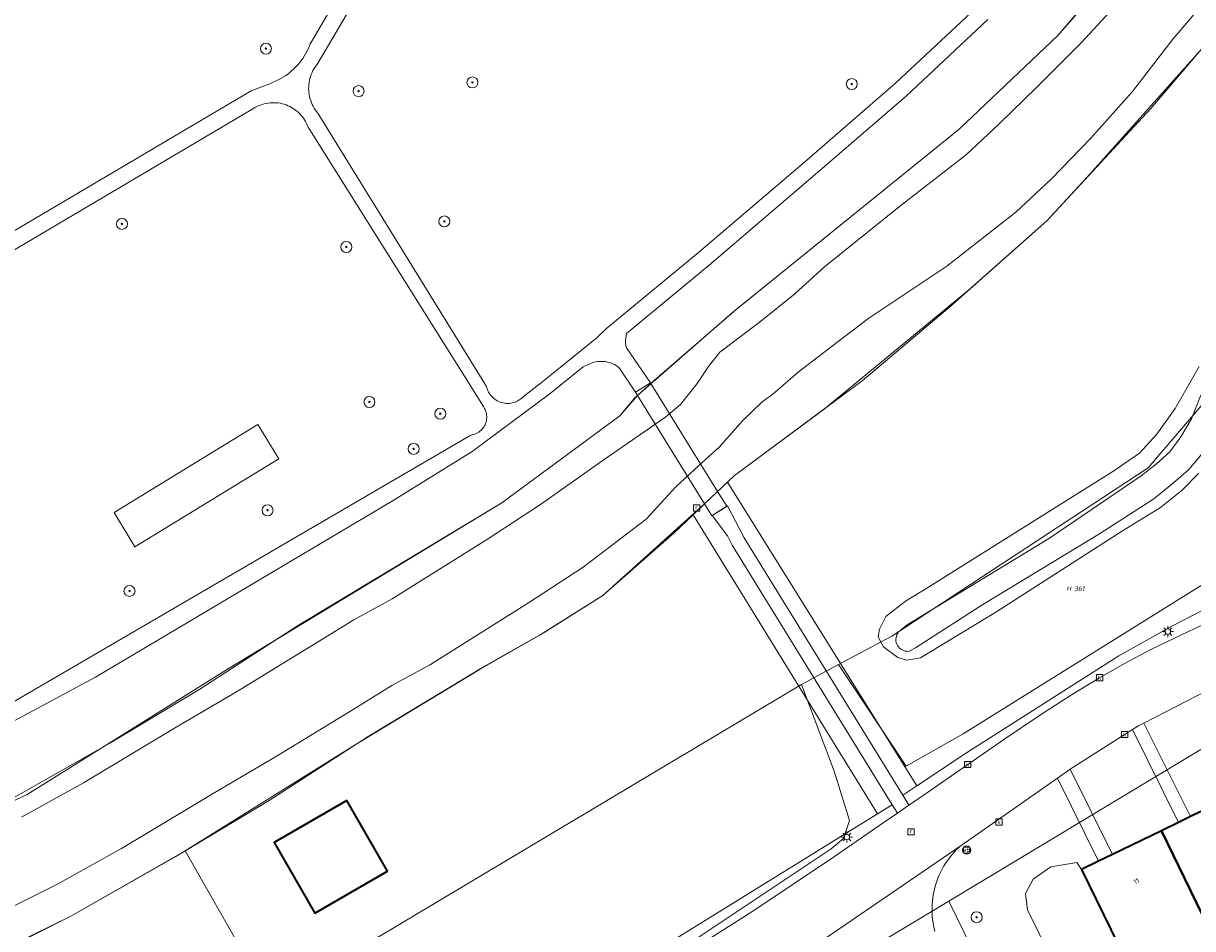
# Model space of a CAD drawing. Header units: metres. Extents: x 250001 to 257773, y 598992 to 609118.
# Tile 68 of 256: x 251333 to 251418, y 601584 to 601649. Entities that reach past the tile are written whole.
import ezdxf
from ezdxf.enums import TextEntityAlignment as Align
from ezdxf.lldxf.tags import DXFTag

# ---------------------------------------------------------------- set-up
doc = ezdxf.new("R2010")
doc.units = ezdxf.units.M
for name, color, linetype, lineweight in [('B-WE-GR-BOOM-S', 252, 'Continuous', 25), ('B-WE-GR-GROENVOORZIENING-GV', 252, 'Continuous', 18), ('B-WE-IE-TERREINAFSCHEIDING_KUNSTMATIG_HEKWERK-G', 252, 'IE-TERREINAFSCHEIDING-KUNSTMATIG', 18), ('B-WE-KG-GRENS_PERCEEL-G', 150, 'KG-PERCEEL', 18), ('B-WE-KG-GRENS_PERCEEL-S', 150, 'Continuous', 25), ('B-WE-KL-ET_LS_OV_LICHTMAST-S', 252, 'Continuous', 25), ('B-WE-KW-KUNSTWERK_DEK-GV', 252, 'Continuous', 18), ('B-WE-OG-BEBOUWING-GV', 1, 'Continuous', 35), ('B-WE-OG-BEBOUWING-T18', 7, 'Continuous', 18), ('B-WE-OG-TERREIN_ERF-GV', 7, 'Continuous', 18), ('B-WE-OG-WATER-GV', 252, 'Continuous', 18), ('B-WE-OG-WATER_SLOOT-GV', 252, 'Continuous', 18), ('B-WE-RI-GWA_KOLK-S', 252, 'Continuous', 25), ('B-WE-RI-GWA_RIOOLPUT-S', 252, 'Continuous', 25), ('B-WE-VH-VERHARDING_GESLOTEN-GV', 252, 'Continuous', 18), ('B-WE-VH-VERHARDING_HALFVERHARDING-GV', 252, 'Continuous', 18), ('B-WE-VH-VERHARDING_OPEN-GV', 252, 'Continuous', 18), ('B-WE-VW-VERKEERSTEKEN_BORD-S', 252, 'Continuous', 25), ('B-WE-VW-VERKEERSTEKEN_DRAAGCONSTRUCTIE-S', 252, 'Continuous', 25), ('X-XX-AL-REFERENTIE-G', 7, 'Continuous', 18)]:
    doc.layers.add(name, color=color, linetype=linetype, lineweight=lineweight)
doc.styles.add('NLCS-ISO', font='NLCS-ISO.ttf')
doc.styles.add('NLCS-ISO-ANNOTATIEF-T18', font='NLCS-ISO.ttf', dxfattribs={"height": 1.8})
doc.styles.get("Standard").update_dxf_attribs({"font": 'NLCS-ISO.ttf'})
doc.linetypes.add('IE-TERREINAFSCHEIDING-KUNSTMATIG', pattern='A,4,[82,NLCS.shx,S=0.75,R=90,X=0,Y=0],4,-2', length=10)
tags = doc.linetypes.add('KG-PERCEEL', pattern='A,5.5,-2,["P",Standard,S=1.8,R=0,X=-0.5,Y=-0.9],-2,5.5,-2,[5,NLCS.SHX,S=0.75,R=0,X=0,Y=0],-2', length=19).pattern_tags.tags
tags[6] = DXFTag(74, 10)

# ---------------------------------------------------------------- blocks, each defined once
blk = doc.blocks.new('SKG-PERCEELNUMMER-SO')
at = {"style": 'NLCS-ISO', "oblique": 10, "flags": 1}
blk.add_attdef('GEMEENTECODE', text='', height=1.8, dxfattribs=at).set_placement((0, 2.55), align=Align.MIDDLE_CENTER)
at = {"style": 'NLCS-ISO', "oblique": 10}
blk.add_attdef('SECTIE', text='', height=1.8, dxfattribs=at).set_placement((-0.5, 0), align=Align.MIDDLE_RIGHT)
blk.add_attdef('PERCEELNUMMER', text='', height=1.8, dxfattribs=at).set_placement((0.5, 0), align=Align.MIDDLE_LEFT)
blk = doc.blocks.new('BS2021-132-Xref-KAD-20210617')
at = {"layer": 'B-WE-KG-GRENS_PERCEEL-G', "flags": 128}
for points in [[(251514.782, 601738.077), (251499.475, 601734.269), (251491.175, 601732.079), (251480.281, 601725.231), (251468.27, 601713.63), (251465.33, 601711.38), (251460.9, 601707.26), (251447.598, 601692.46), (251423.683, 601666.197), (251408.04, 601648.37), (251400.89, 601641.58), (251384.463, 601628.287), (251377.597, 601622.276), (251376.31, 601620.81), (251367.75, 601614.5), (251348.007, 601602.527), (251333.368, 601593.377), (251319.681, 601586.963), (251314.516, 601584.542), (251306.906, 601580.859), (251299.155, 601576.901), (251292.933, 601573.522), (251287.83, 601571.57), (251284.842, 601570.544), (251280.81, 601569.16), (251274.7, 601565.85), (251268.25, 601561.7), (251264.64, 601559.95), (251259.51, 601557.82), (251253.64, 601555.86), (251248.59, 601554.55), (251243.918, 601552.512), (251238.63, 601549.68), (251229.77, 601543.39), (251225.7, 601541.12), (251220.769, 601538.867), (251214.379, 601535.76), (251206.436, 601532.745), (251199.196, 601530.535), (251203.1, 601522.77)], [(251344.831, 601589.294), (251357.328, 601597.088), (251366.185, 601602.462), (251370.544, 601604.948), (251375.07, 601607.79), (251382.444, 601614.423), (251384.61, 601616.49), (251391.1, 601621.284), (251401.57, 601629.921), (251407.24, 601634.94), (251410.139, 601638.066), (251445.995, 601678.233)], [(251392.156, 601602.787), (251396.009, 601604.849), (251414.59, 601617.04), (251418.57, 601621.7), (251420.235, 601623.838), (251422.47, 601625.37), (251428.552, 601627.448)], [(251421.967, 601610.473), (251421.437, 601610.385), (251401.18, 601597.771), (251397.041, 601595.411), (251392.156, 601602.787)], [(251400.131, 601585.641), (251425.001, 601600.606), (251438.597, 601604.769)], [(251389.458, 601601.343), (251392.156, 601602.787)], [(251351.033, 601578.394), (251389.426, 601601.326), (251389.458, 601601.343)], [(251356.44, 601567.435), (251375.378, 601578.617), (251391.625, 601589.433), (251392.503, 601590.18), (251392.946, 601591.491), (251391.832, 601595.058), (251389.458, 601601.343)], [(251328.01, 601580.375), (251336.532, 601584.556), (251344.831, 601589.294)], [(251344.831, 601589.294), (251351.033, 601578.394)], [(251393.245, 601581.495), (251400.131, 601585.641)], [(251400.131, 601585.641), (251410.551, 601564.375)]]:
    blk.add_lwpolyline(points, dxfattribs=at)
at = {"layer": 'B-WE-KG-GRENS_PERCEEL-S', "xscale": 0.2, "yscale": 0.2, "zscale": 0.2}
blk.add_blockref('SKG-PERCEELNUMMER-SO', (251409.107, 601608.28), dxfattribs=at).add_auto_attribs({'PERCEELNUMMER': '361', 'SECTIE': 'H'})
blk = doc.blocks.new('SIE-WEG_VERKEERSBORD-SO')
at = {"color": 0, "linetype": 'ByBlock', "lineweight": 18}
blk.add_lwpolyline([(-1.125, -1.125), (1.125, -1.125), (1.125, 1.125), (-1.125, 1.125)], close=True, dxfattribs=at)
at = {"color": 0, "linetype": 'ByBlock', "lineweight": 18, "style": 'NLCS-ISO'}
blk.add_text('vb', height=1.5, dxfattribs=at).set_placement((0, 0), align=Align.MIDDLE_CENTER)
blk = doc.blocks.new('SIE-WEG_PAAL_VERKEERSBORD-SO')
at = {"color": 0, "linetype": 'ByBlock', "lineweight": 18}
blk.add_circle((0, 0), 1.5, dxfattribs=at)
at = {"color": 0, "linetype": 'ByBlock', "lineweight": 18, "style": 'NLCS-ISO'}
blk.add_text('vb', height=1.5, dxfattribs=at).set_placement((0, 0.13), align=Align.MIDDLE_CENTER)
blk = doc.blocks.new('SKL-ET_OV_LICHTMAST-SO')
at = {"color": 0, "linetype": 'ByBlock', "lineweight": 18}
for points in [[(-1.25, 0), (-2, 0)], [(-1.41, 1.41), (-0.88, 0.88)], [(0, 2), (0, 1.25)], [(0.88, 0.88), (1.41, 1.41)], [(2, 0), (1.25, 0)], [(-1.41, -1.41), (-0.88, -0.88)], [(0, -1.25), (0, -2)], [(0.88, -0.88), (1.41, -1.41)]]:
    blk.add_lwpolyline(points, dxfattribs=at)
blk.add_circle((0, 0), 1, dxfattribs=at)
blk = doc.blocks.new('SRI-KOLK-SO')
at = {"color": 0, "linetype": 'ByBlock', "lineweight": 18}
blk.add_lwpolyline([(-1.125, -1.125), (1.125, -1.125), (1.125, 1.125), (-1.125, 1.125)], close=True, dxfattribs=at)
at = {"color": 0, "linetype": 'ByBlock', "lineweight": 18, "style": 'NLCS-ISO'}
blk.add_text('k', height=1.5, dxfattribs=at).set_placement((0, 0), align=Align.MIDDLE_CENTER)
blk = doc.blocks.new('SRI-PUT_INSPECTIEPUT_RIOOLPUT-SO')
at = {"color": 0, "linetype": 'ByBlock', "lineweight": 18}
blk.add_lwpolyline([(-1.12, -1.12), (1.12, -1.12), (1.12, 1.12), (-1.12, 1.12)], close=True, dxfattribs=at)
at = {"color": 0, "linetype": 'ByBlock', "lineweight": 18, "style": 'NLCS-ISO'}
blk.add_text('r', height=1.5, dxfattribs=at).set_placement((0, 0.28), align=Align.MIDDLE_CENTER)
blk = doc.blocks.new('SGR-BOOM_01-SO')
at = {"linetype": 'ByBlock', "lineweight": 18}
h = blk.add_hatch(color=0, dxfattribs=at)
h.dxf.hatch_style = 1
edge = h.paths.add_edge_path()
edge.add_arc((0, 0), 0.25, 0, 360)
at = {"color": 0, "linetype": 'ByBlock', "lineweight": 18}
for radius in [2, 0.25]:
    blk.add_circle((0, 0), radius, dxfattribs=at)
blk = doc.blocks.new('BS2021-132-Xref-BGT-GRIJS-20210617-aangepast')
at = {"layer": 'B-WE-GR-GROENVOORZIENING-GV', "flags": 128}
for points in [[(251321.372, 601627.684), (251349.599, 601644.353), (251350.959, 601644.869), (251351.756, 601645.237), (251351.925, 601645.339), (251352.09, 601645.448), (251352.25, 601645.563), (251352.405, 601645.685), (251352.555, 601645.813), (251352.7, 601645.946), (251352.84, 601646.086), (251352.973, 601646.231), (251353.101, 601646.382), (251353.222, 601646.537), (251353.337, 601646.698), (251353.446, 601646.862), (251353.547, 601647.032), (251353.642, 601647.205), (251353.73, 601647.381), (251353.81, 601647.562), (251353.883, 601647.745), (251353.917, 601647.838), (251366.806, 601669.738)], [(251402.959, 601649.51), (251397.079, 601644), (251390.459, 601638.28), (251382.779, 601631.709), (251376.797, 601626.771), (251376.757, 601626.604), (251376.73, 601626.428), (251376.72, 601626.251), (251376.725, 601626.073), (251376.747, 601625.897), (251376.784, 601625.723), (251378.529, 601623.202), (251378.563, 601623.146), (251378.799, 601623.359), (251384.73, 601628.52), (251400.89, 601641.579), (251408.04, 601648.369), (251413.51, 601654.78)], [(251420.239, 601649.479), (251414.779, 601643.069), (251407.239, 601634.939), (251400.179, 601628.689), (251393.869, 601623.329), (251384.609, 601616.489), (251384.096, 601616), (251397.83, 601594), (251401.49, 601596.43), (251412.46, 601603.41), (251416.33, 601605.58), (251422.38, 601608.71)], [(251418.223, 601616.623), (251417.041, 601615.424), (251415.482, 601614.152), (251412.651, 601612.423), (251403.534, 601606.573), (251398.095, 601603.27), (251397.088, 601603.095), (251396.456, 601603.286), (251395.414, 601604.063), (251395.031, 601604.775), (251395.125, 601605.35), (251395.58, 601606.263), (251397.001, 601607.38), (251398.549, 601608.316), (251412.018, 601616.76), (251413.955, 601618.091), (251415.205, 601619.486), (251416.536, 601621.344), (251418.265, 601624.382)], [(251367.809, 601669.079), (251354.409, 601646.31), (251354.317, 601646.193), (251354.231, 601646.071), (251354.152, 601645.944), (251354.08, 601645.813), (251354.014, 601645.679), (251353.957, 601645.541), (251353.906, 601645.401), (251353.863, 601645.258), (251353.828, 601645.113), (251353.801, 601644.966), (251353.782, 601644.818), (251353.77, 601644.669), (251353.767, 601644.52), (251353.772, 601644.371), (251353.784, 601644.222), (251353.805, 601644.074), (251353.833, 601643.928), (251353.869, 601643.783), (251353.913, 601643.64), (251353.965, 601643.5), (251354.024, 601643.363), (251354.09, 601643.229), (251354.163, 601643.099), (251354.243, 601642.973), (251354.33, 601642.852), (251354.42, 601642.739), (251366.65, 601622.939), (251366.677, 601622.831), (251366.713, 601622.724), (251366.755, 601622.621), (251366.805, 601622.521), (251366.862, 601622.425), (251366.926, 601622.333), (251366.996, 601622.246), (251367.072, 601622.164), (251367.154, 601622.087), (251367.241, 601622.017), (251367.333, 601621.953), (251367.429, 601621.896), (251367.529, 601621.846), (251367.632, 601621.803), (251367.738, 601621.768), (251367.847, 601621.74), (251367.957, 601621.721), (251368.068, 601621.709), (251368.18, 601621.705), (251368.292, 601621.709), (251368.403, 601621.721), (251368.513, 601621.741), (251368.621, 601621.769), (251368.727, 601621.804), (251368.83, 601621.847), (251368.93, 601621.897), (251369.027, 601621.954), (251369.118, 601622.018), (251369.205, 601622.089), (251369.287, 601622.165), (251369.329, 601622.209), (251370.621, 601623.197), (251374.651, 601626.457), (251375.376, 601627.155), (251382.016, 601632.635), (251389.677, 601639.189), (251396.285, 601644.899), (251402.126, 601650.373)], [(251330.222, 601598.824), (251365.519, 601619.41), (251365.62, 601619.427), (251365.719, 601619.451), (251365.816, 601619.483), (251365.911, 601619.523), (251366.001, 601619.57), (251366.088, 601619.623), (251366.171, 601619.684), (251366.248, 601619.751), (251366.32, 601619.823), (251366.387, 601619.901), (251366.446, 601619.984), (251366.5, 601620.071), (251366.546, 601620.163), (251366.585, 601620.257), (251366.616, 601620.354), (251366.64, 601620.454), (251366.656, 601620.555), (251366.664, 601620.657), (251366.664, 601620.759), (251366.656, 601620.861), (251366.64, 601620.962), (251366.616, 601621.061), (251366.584, 601621.159), (251366.545, 601621.253), (251366.499, 601621.344), (251366.446, 601621.432), (251366.42, 601621.469), (251353.72, 601641.719), (251353.667, 601641.855), (251353.607, 601641.988), (251353.54, 601642.118), (251353.466, 601642.244), (251353.385, 601642.366), (251353.297, 601642.483), (251353.204, 601642.595), (251353.104, 601642.701), (251352.998, 601642.802), (251352.888, 601642.898), (251352.772, 601642.986), (251352.651, 601643.069), (251352.526, 601643.145), (251352.397, 601643.214), (251352.265, 601643.275), (251352.129, 601643.33), (251351.991, 601643.376), (251351.85, 601643.416), (251351.707, 601643.447), (251351.563, 601643.47), (251351.418, 601643.486), (251351.272, 601643.494), (251351.126, 601643.493), (251350.98, 601643.485), (251350.835, 601643.469), (251350.691, 601643.444), (251350.549, 601643.412), (251350.408, 601643.373), (251350.27, 601643.325), (251350.134, 601643.27), (251350.002, 601643.208), (251349.874, 601643.139), (251349.749, 601643.062), (251349.629, 601642.979), (251349.61, 601642.965), (251321.98, 601626.65)], [(251332.04, 601592.93), (251339.359, 601597.089), (251345.89, 601601), (251353.04, 601605.63), (251367.75, 601614.5), (251376.309, 601620.81), (251377.38, 601622.079), (251377.597, 601622.275), (251378.563, 601623.146), (251378.529, 601623.202), (251377.44, 601622.53), (251376.266, 601624.276), (251376.214, 601624.319), (251376.07, 601624.424), (251375.917, 601624.516), (251375.757, 601624.593), (251375.59, 601624.657), (251375.418, 601624.704), (251375.243, 601624.737), (251375.065, 601624.753), (251374.887, 601624.753), (251374.709, 601624.738), (251374.533, 601624.707), (251374.361, 601624.66), (251373.641, 601624.355), (251371.25, 601622.42), (251365.609, 601618.229), (251359.88, 601614.66), (251338.32, 601601.859), (251312.32, 601587.9)], [(251410.734, 601575.052), (251405.849, 601585.01), (251405.69, 601586.192), (251406.26, 601587.239), (251407.529, 601588.14), (251409.42, 601588.439), (251409.739, 601587.939), (251410.992, 601588.546), (251408.007, 601594.561), (251401.839, 601590.239), (251401.029, 601589.68), (251400.865, 601589.532), (251400.705, 601589.378), (251400.552, 601589.218), (251400.405, 601589.052), (251400.263, 601588.882), (251400.128, 601588.707), (251399.999, 601588.527), (251399.877, 601588.342), (251399.762, 601588.153), (251399.653, 601587.96), (251399.552, 601587.763), (251399.458, 601587.562), (251399.371, 601587.359), (251399.291, 601587.152), (251399.219, 601586.943), (251399.155, 601586.731), (251399.098, 601586.517), (251399.049, 601586.301), (251399.008, 601586.083), (251398.975, 601585.864), (251398.95, 601585.644), (251398.932, 601585.423), (251398.923, 601585.202), (251398.922, 601584.981), (251398.928, 601584.759), (251398.943, 601584.538), (251398.965, 601584.318), (251398.996, 601584.099), (251399.034, 601583.881), (251399.081, 601583.664), (251399.135, 601583.449)]]:
    blk.add_lwpolyline(points, dxfattribs=at)
for points in [[(251339.666, 601613.793), (251350.096, 601620.173), (251351.609, 601617.699), (251341.179, 601611.319)], [(251351.609, 601617.699), (251350.096, 601620.173), (251339.666, 601613.793), (251341.179, 601611.319)], [(251384.096, 601616), (251383.39, 601615.326), (251382.443, 601614.422), (251381.627, 601613.643), (251394.98, 601591.979), (251396.032, 601592.63), (251384.455, 601611.427), (251384.1, 601612.099), (251382.996, 601613.585), (251384.053, 601614.251), (251384.1, 601614.28), (251385.32, 601611.959), (251396.801, 601593.317), (251397.83, 601594)], [(251422.387, 601594.062), (251418.96, 601600.965), (251414.275, 601598.549), (251417.642, 601591.765), (251421.197, 601593.486)], [(251416.788, 601591.352), (251413.452, 601598.074), (251408.93, 601595.197), (251411.991, 601589.029), (251415.535, 601590.745)], [(251409.739, 601587.939), (251409.42, 601588.439), (251407.529, 601588.14), (251406.26, 601587.239), (251405.69, 601586.192), (251405.849, 601585.01), (251410.734, 601575.052), (251412.769, 601575.06), (251413.869, 601575.54), (251414.899, 601577.05), (251413.989, 601579.239)]]:
    blk.add_lwpolyline(points, close=True, dxfattribs=at)
at = {"layer": 'B-WE-IE-TERREINAFSCHEIDING_KUNSTMATIG_HEKWERK-G', "flags": 128}
for points in [[(251384.096, 601616), (251397.83, 601594), (251401.49, 601596.43), (251412.46, 601603.41), (251416.33, 601605.58), (251422.38, 601608.71), (251428.46, 601610.84), (251441.24, 601614.1)], [(251359.299, 601569.9), (251394.98, 601591.979), (251381.627, 601613.643)]]:
    blk.add_lwpolyline(points, dxfattribs=at)
at = {"layer": 'B-WE-KW-KUNSTWERK_DEK-GV', "flags": 128}
blk.add_lwpolyline([(251382.996, 601613.585), (251384.059, 601614.242), (251384.053, 601614.251), (251383.39, 601615.326), (251378.563, 601623.146), (251378.529, 601623.202), (251377.44, 601622.53), (251377.597, 601622.275), (251382.443, 601614.422), (251382.97, 601613.569)], close=True, dxfattribs=at)
at = {"layer": 'B-WE-OG-BEBOUWING-GV', "flags": 128}
for points in [[(251425.444, 601584.792), (251421.197, 601593.486), (251417.642, 601591.765), (251416.788, 601591.352), (251415.535, 601590.745), (251419.782, 601582.052), (251420.329, 601582.319), (251424.1, 601584.15), (251425.709, 601580.81), (251427.619, 601581.729), (251426.01, 601585.069)], [(251359.476, 601587.809), (251356.523, 601592.931), (251351.261, 601589.904), (251354.21, 601584.779)], [(251419.782, 601582.052), (251415.535, 601590.745), (251411.991, 601589.029), (251410.992, 601588.546), (251409.739, 601587.939), (251413.989, 601579.239), (251418.41, 601581.39), (251420.029, 601578.06), (251421.94, 601578.979), (251420.329, 601582.319)]]:
    blk.add_lwpolyline(points, close=True, dxfattribs=at)
at = {"layer": 'B-WE-OG-TERREIN_ERF-GV', "flags": 128}
blk.add_lwpolyline([(251332.47, 601553.42), (251338.989, 601557.079), (251342.993, 601559.248), (251347.764, 601561.765), (251358.922, 601568.363), (251359.92, 601568.97), (251359.299, 601569.9), (251394.98, 601591.979), (251381.627, 601613.643), (251380.25, 601612.329), (251375.07, 601607.79), (251370.829, 601605.109), (251366.608, 601602.718), (251358.075, 601597.573), (251350.913, 601592.935), (251344.147, 601588.883), (251336.531, 601584.555), (251331.428, 601581.977)], dxfattribs=at)
blk.add_lwpolyline([(251351.261, 601589.904), (251356.523, 601592.931), (251359.476, 601587.809), (251354.21, 601584.779)], close=True, dxfattribs=at)
at = {"layer": 'B-WE-OG-WATER-GV', "flags": 128}
for points in [[(251413.286, 601651.695), (251409.747, 601647.845), (251406.516, 601644.608), (251403.755, 601641.93), (251401.41, 601639.743), (251396.569, 601635.965), (251391.135, 601631.599), (251388.979, 601629.644), (251386.403, 601627.578), (251383.543, 601625.428), (251382.724, 601624.378), (251381.905, 601623.151), (251380.695, 601621.637), (251379.63, 601620.734), (251378.214, 601619.748), (251375.177, 601617.651), (251370.562, 601614.39), (251366.715, 601611.88), (251359.816, 601607.545), (251357.033, 601606.033), (251354.103, 601604.221), (251348.54, 601600.818), (251344.164, 601598.25), (251337.466, 601594.215), (251332.954, 601591.727)], [(251331.468, 601584.827), (251335.517, 601586.86), (251340.214, 601589.449), (251346.975, 601593.523), (251351.367, 601596.1), (251356.984, 601599.536), (251359.794, 601601.273), (251362.595, 601602.795), (251369.681, 601607.248), (251373.653, 601609.839), (251378.215, 601613.327), (251380.355, 601615.658), (251382.003, 601617.187), (251383.499, 601618.537), (251385.184, 601620.442), (251386.614, 601621.813), (251387.397, 601622.378), (251389.22, 601623.977), (251392.112, 601626.19), (251394.351, 601627.884), (251399.983, 601631.653), (251404.985, 601635.556), (251407.545, 601637.944), (251410.43, 601640.924), (251413.443, 601644.311), (251416.362, 601648.087), (251420.487, 601652.939)], [(251418.405, 601622.298), (251417.717, 601620.598), (251416.942, 601619.29), (251416.152, 601618.192), (251415.191, 601617.317), (251414.063, 601616.454), (251407.429, 601611.953), (251397.11, 601605.674), (251396.72, 601605.335), (251396.678, 601605.308), (251396.586, 601605.235), (251396.505, 601605.15), (251396.435, 601605.056), (251396.38, 601604.953), (251396.339, 601604.843), (251396.314, 601604.729), (251396.304, 601604.612), (251396.31, 601604.495), (251396.332, 601604.38), (251396.37, 601604.269), (251396.422, 601604.164), (251396.488, 601604.067), (251396.567, 601603.981), (251396.657, 601603.905), (251396.756, 601603.843), (251396.863, 601603.795), (251396.975, 601603.761), (251397.091, 601603.744), (251397.208, 601603.742), (251397.724, 601603.997), (251402.604, 601607.128), (251411.054, 601612.259), (251414.986, 601614.794), (251416.406, 601615.953), (251417.519, 601616.913), (251418.811, 601618.449)]]:
    blk.add_lwpolyline(points, dxfattribs=at)
at = {"layer": 'B-WE-OG-WATER_SLOOT-GV', "flags": 128}
for points in [[(251413.51, 601654.78), (251408.04, 601648.369), (251400.89, 601641.579), (251384.73, 601628.52), (251378.799, 601623.359), (251378.563, 601623.146), (251377.597, 601622.275), (251377.38, 601622.079), (251376.309, 601620.81), (251367.75, 601614.5), (251353.04, 601605.63), (251345.89, 601601), (251339.359, 601597.089), (251332.04, 601592.93)], [(251332.954, 601591.727), (251337.466, 601594.215), (251344.164, 601598.25), (251348.54, 601600.818), (251354.103, 601604.221), (251357.033, 601606.033), (251359.816, 601607.545), (251366.715, 601611.88), (251370.562, 601614.39), (251375.177, 601617.651), (251378.214, 601619.748), (251379.63, 601620.734), (251380.695, 601621.637), (251381.905, 601623.151), (251382.724, 601624.378), (251383.543, 601625.428), (251386.403, 601627.578), (251388.979, 601629.644), (251391.135, 601631.599), (251396.569, 601635.965), (251401.41, 601639.743), (251403.755, 601641.93), (251406.516, 601644.608), (251409.747, 601647.845), (251413.286, 601651.695)], [(251420.487, 601652.939), (251416.362, 601648.087), (251413.443, 601644.311), (251410.43, 601640.924), (251407.545, 601637.944), (251404.985, 601635.556), (251399.983, 601631.653), (251394.351, 601627.884), (251392.112, 601626.19), (251389.22, 601623.977), (251387.397, 601622.378), (251386.614, 601621.813), (251385.184, 601620.442), (251383.499, 601618.537), (251382.003, 601617.187), (251380.355, 601615.658), (251378.215, 601613.327), (251373.653, 601609.839), (251369.681, 601607.248), (251362.595, 601602.795), (251359.794, 601601.273), (251356.984, 601599.536), (251351.367, 601596.1), (251346.975, 601593.523), (251340.214, 601589.449), (251335.517, 601586.86), (251331.468, 601584.827)], [(251331.428, 601581.977), (251336.531, 601584.555), (251344.147, 601588.883), (251350.913, 601592.935), (251358.075, 601597.573), (251366.608, 601602.718), (251370.829, 601605.109), (251375.07, 601607.79), (251380.25, 601612.329), (251381.627, 601613.643), (251382.443, 601614.422), (251383.39, 601615.326), (251384.096, 601616), (251384.609, 601616.489), (251393.869, 601623.329), (251400.179, 601628.689), (251407.239, 601634.939), (251414.779, 601643.069), (251420.239, 601649.479)], [(251418.265, 601624.382), (251416.536, 601621.344), (251415.205, 601619.486), (251413.955, 601618.091), (251412.018, 601616.76), (251398.549, 601608.316), (251397.001, 601607.38), (251395.58, 601606.263), (251395.125, 601605.35), (251395.031, 601604.775), (251395.414, 601604.063), (251396.456, 601603.286), (251397.088, 601603.095), (251398.095, 601603.27), (251403.534, 601606.573), (251412.651, 601612.423), (251415.482, 601614.152), (251417.041, 601615.424), (251418.223, 601616.623)], [(251418.811, 601618.449), (251417.519, 601616.913), (251416.406, 601615.953), (251414.986, 601614.794), (251411.054, 601612.259), (251402.604, 601607.128), (251397.724, 601603.997), (251397.208, 601603.742), (251397.091, 601603.744), (251396.975, 601603.761), (251396.863, 601603.795), (251396.756, 601603.843), (251396.657, 601603.905), (251396.567, 601603.981), (251396.488, 601604.067), (251396.422, 601604.164), (251396.37, 601604.269), (251396.332, 601604.38), (251396.31, 601604.495), (251396.304, 601604.612), (251396.314, 601604.729), (251396.339, 601604.843), (251396.38, 601604.953), (251396.435, 601605.056), (251396.505, 601605.15), (251396.586, 601605.235), (251396.678, 601605.308), (251396.72, 601605.335), (251397.11, 601605.674), (251407.429, 601611.953), (251414.063, 601616.454), (251415.191, 601617.317), (251416.152, 601618.192), (251416.942, 601619.29), (251417.717, 601620.598), (251418.405, 601622.298)]]:
    blk.add_lwpolyline(points, dxfattribs=at)
at = {"layer": 'B-WE-VH-VERHARDING_GESLOTEN-GV', "flags": 128}
for points in [[(251378.563, 601623.146), (251378.529, 601623.202), (251377.44, 601622.53), (251377.597, 601622.275), (251382.443, 601614.422), (251382.97, 601613.569), (251382.996, 601613.585), (251384.059, 601614.242), (251384.053, 601614.251), (251383.39, 601615.326)], [(251385.32, 601611.959), (251384.1, 601614.28), (251384.053, 601614.251), (251382.996, 601613.585), (251384.1, 601612.099), (251384.455, 601611.427), (251396.032, 601592.63), (251396.411, 601592.015), (251397.248, 601592.59), (251396.801, 601593.317)]]:
    blk.add_lwpolyline(points, close=True, dxfattribs=at)
for points in [[(251418.935, 601605.85), (251416.476, 601604.704), (251414.715, 601603.856), (251412.874, 601602.863), (251411.06, 601601.831), (251409.033, 601600.585), (251406.784, 601599.139), (251404.198, 601597.399), (251401.51, 601595.546), (251398.832, 601593.677), (251398.272, 601593.292), (251397.248, 601592.59), (251396.411, 601592.015), (251395.39, 601591.314), (251391.857, 601588.889), (251385.941, 601584.918), (251382.552, 601582.769), (251379.268, 601580.73), (251359.92, 601568.97), (251358.922, 601568.363), (251347.764, 601561.765), (251342.993, 601559.248), (251338.989, 601557.079), (251332.47, 601553.42)], [(251389.803, 601581.987), (251401.029, 601589.68), (251401.839, 601590.239), (251408.007, 601594.561), (251408.76, 601595.089), (251408.93, 601595.197), (251413.452, 601598.074), (251413.869, 601598.339), (251414.275, 601598.549), (251418.96, 601600.965)], [(251399.135, 601583.449), (251399.081, 601583.664), (251399.034, 601583.881), (251398.996, 601584.099), (251398.965, 601584.318), (251398.943, 601584.538), (251398.928, 601584.759), (251398.922, 601584.981), (251398.923, 601585.202), (251398.932, 601585.423), (251398.95, 601585.644), (251398.975, 601585.864), (251399.008, 601586.083), (251399.049, 601586.301), (251399.098, 601586.517), (251399.155, 601586.731), (251399.219, 601586.943), (251399.291, 601587.152), (251399.371, 601587.359), (251399.458, 601587.562), (251399.552, 601587.763), (251399.653, 601587.96), (251399.762, 601588.153), (251399.877, 601588.342), (251399.999, 601588.527), (251400.128, 601588.707), (251400.263, 601588.882), (251400.405, 601589.052), (251400.552, 601589.218), (251400.705, 601589.378), (251400.865, 601589.532), (251401.029, 601589.68), (251389.803, 601581.987)]]:
    blk.add_lwpolyline(points, dxfattribs=at)
at = {"layer": 'B-WE-VH-VERHARDING_HALFVERHARDING-GV', "flags": 128}
for points in [[(251366.806, 601669.738), (251353.917, 601647.838), (251353.883, 601647.745), (251353.81, 601647.562), (251353.73, 601647.381), (251353.642, 601647.205), (251353.547, 601647.032), (251353.446, 601646.862), (251353.337, 601646.698), (251353.222, 601646.537), (251353.101, 601646.382), (251352.973, 601646.231), (251352.84, 601646.086), (251352.7, 601645.946), (251352.555, 601645.813), (251352.405, 601645.685), (251352.25, 601645.563), (251352.09, 601645.448), (251351.925, 601645.339), (251351.756, 601645.237), (251350.959, 601644.869), (251349.599, 601644.353), (251321.372, 601627.684)], [(251312.32, 601587.9), (251338.32, 601601.859), (251359.88, 601614.66), (251365.609, 601618.229), (251371.25, 601622.42), (251373.641, 601624.355), (251374.361, 601624.66), (251374.533, 601624.707), (251374.709, 601624.738), (251374.887, 601624.753), (251375.065, 601624.753), (251375.243, 601624.737), (251375.418, 601624.704), (251375.59, 601624.657), (251375.757, 601624.593), (251375.917, 601624.516), (251376.07, 601624.424), (251376.214, 601624.319), (251376.266, 601624.276), (251377.44, 601622.53), (251378.529, 601623.202), (251376.784, 601625.723), (251376.747, 601625.897), (251376.725, 601626.073), (251376.72, 601626.251), (251376.73, 601626.428), (251376.757, 601626.604), (251376.797, 601626.771), (251382.779, 601631.709), (251390.459, 601638.28), (251397.079, 601644), (251402.959, 601649.51)], [(251402.126, 601650.373), (251396.285, 601644.899), (251389.677, 601639.189), (251382.016, 601632.635), (251375.376, 601627.155), (251374.651, 601626.457), (251370.621, 601623.197), (251369.329, 601622.209), (251369.287, 601622.165), (251369.205, 601622.089), (251369.118, 601622.018), (251369.027, 601621.954), (251368.93, 601621.897), (251368.83, 601621.847), (251368.727, 601621.804), (251368.621, 601621.769), (251368.513, 601621.741), (251368.403, 601621.721), (251368.292, 601621.709), (251368.18, 601621.705), (251368.068, 601621.709), (251367.957, 601621.721), (251367.847, 601621.74), (251367.738, 601621.768), (251367.632, 601621.803), (251367.529, 601621.846), (251367.429, 601621.896), (251367.333, 601621.953), (251367.241, 601622.017), (251367.154, 601622.087), (251367.072, 601622.164), (251366.996, 601622.246), (251366.926, 601622.333), (251366.862, 601622.425), (251366.805, 601622.521), (251366.755, 601622.621), (251366.713, 601622.724), (251366.677, 601622.831), (251366.65, 601622.939), (251354.42, 601642.739), (251354.33, 601642.852), (251354.243, 601642.973), (251354.163, 601643.099), (251354.09, 601643.229), (251354.024, 601643.363), (251353.965, 601643.5), (251353.913, 601643.64), (251353.869, 601643.783), (251353.833, 601643.928), (251353.805, 601644.074), (251353.784, 601644.222), (251353.772, 601644.371), (251353.767, 601644.52), (251353.77, 601644.669), (251353.782, 601644.818), (251353.801, 601644.966), (251353.828, 601645.113), (251353.863, 601645.258), (251353.906, 601645.401), (251353.957, 601645.541), (251354.014, 601645.679), (251354.08, 601645.813), (251354.152, 601645.944), (251354.231, 601646.071), (251354.317, 601646.193), (251354.409, 601646.31), (251367.809, 601669.079)], [(251321.98, 601626.65), (251349.61, 601642.965), (251349.629, 601642.979), (251349.749, 601643.062), (251349.874, 601643.139), (251350.002, 601643.208), (251350.134, 601643.27), (251350.27, 601643.325), (251350.408, 601643.373), (251350.549, 601643.412), (251350.691, 601643.444), (251350.835, 601643.469), (251350.98, 601643.485), (251351.126, 601643.493), (251351.272, 601643.494), (251351.418, 601643.486), (251351.563, 601643.47), (251351.707, 601643.447), (251351.85, 601643.416), (251351.991, 601643.376), (251352.129, 601643.33), (251352.265, 601643.275), (251352.397, 601643.214), (251352.526, 601643.145), (251352.651, 601643.069), (251352.772, 601642.986), (251352.888, 601642.898), (251352.998, 601642.802), (251353.104, 601642.701), (251353.204, 601642.595), (251353.297, 601642.483), (251353.385, 601642.366), (251353.466, 601642.244), (251353.54, 601642.118), (251353.607, 601641.988), (251353.667, 601641.855), (251353.72, 601641.719), (251366.42, 601621.469), (251366.446, 601621.432), (251366.499, 601621.344), (251366.545, 601621.253), (251366.584, 601621.159), (251366.616, 601621.061), (251366.64, 601620.962), (251366.656, 601620.861), (251366.664, 601620.759), (251366.664, 601620.657), (251366.656, 601620.555), (251366.64, 601620.454), (251366.616, 601620.354), (251366.585, 601620.257), (251366.546, 601620.163), (251366.5, 601620.071), (251366.446, 601619.984), (251366.387, 601619.901), (251366.32, 601619.823), (251366.248, 601619.751), (251366.171, 601619.684), (251366.088, 601619.623), (251366.001, 601619.57), (251365.911, 601619.523), (251365.816, 601619.483), (251365.719, 601619.451), (251365.62, 601619.427), (251365.519, 601619.41), (251330.222, 601598.824)], [(251422.38, 601608.71), (251416.33, 601605.58), (251412.46, 601603.41), (251401.49, 601596.43), (251397.83, 601594), (251396.801, 601593.317), (251397.248, 601592.59), (251398.272, 601593.292), (251398.832, 601593.677), (251401.51, 601595.546), (251404.198, 601597.399), (251406.784, 601599.139), (251409.033, 601600.585), (251411.06, 601601.831), (251412.874, 601602.863), (251414.715, 601603.856), (251416.476, 601604.704), (251418.935, 601605.85)]]:
    blk.add_lwpolyline(points, dxfattribs=at)
blk.add_lwpolyline([(251379.268, 601580.73), (251382.552, 601582.769), (251385.941, 601584.918), (251391.857, 601588.889), (251395.39, 601591.314), (251396.411, 601592.015), (251396.032, 601592.63), (251394.98, 601591.979), (251359.299, 601569.9), (251359.92, 601568.97)], close=True, dxfattribs=at)
at = {"layer": 'B-WE-VH-VERHARDING_OPEN-GV', "flags": 128}
for points in [[(251417.642, 601591.765), (251414.275, 601598.549), (251413.869, 601598.339), (251413.452, 601598.074), (251416.788, 601591.352)], [(251411.991, 601589.029), (251408.93, 601595.197), (251408.76, 601595.089), (251408.007, 601594.561), (251410.992, 601588.546)]]:
    blk.add_lwpolyline(points, close=True, dxfattribs=at)
at = {"layer": 'B-WE-GR-BOOM-S', "xscale": 0.2, "yscale": 0.2, "zscale": 0.2}
for p in [(251350.67, 601647.41), (251365.63, 601644.96), (251393.11, 601644.84), (251357.38, 601644.33), (251340.24, 601634.71), (251363.6, 601634.89), (251356.49, 601633.04), (251358.17, 601621.81), (251363.3, 601620.96), (251361.37, 601618.41), (251350.79, 601613.96), (251340.79, 601608.12), (251402.15, 601584.48)]:
    blk.add_blockref('SGR-BOOM_01-SO', p, dxfattribs=at)
at = {"layer": 'B-WE-KL-ET_LS_OV_LICHTMAST-S', "xscale": 0.2, "yscale": 0.2, "zscale": 0.2}
for p in [(251416.003, 601605.173), (251392.756, 601590.285)]:
    blk.add_blockref('SKL-ET_OV_LICHTMAST-SO', p, dxfattribs=at)
at = {"layer": 'B-WE-RI-GWA_KOLK-S', "xscale": 0.2, "yscale": 0.2, "zscale": 0.2}
for p in [(251411.06, 601601.831), (251412.878, 601597.713), (251401.51, 601595.546), (251403.78, 601591.37)]:
    blk.add_blockref('SRI-KOLK-SO', p, dxfattribs=at)
at = {"layer": 'B-WE-RI-GWA_RIOOLPUT-S', "xscale": 0.2, "yscale": 0.2, "zscale": 0.2}
for p in [(251381.87, 601614.13), (251397.4, 601590.66)]:
    blk.add_blockref('SRI-PUT_INSPECTIEPUT_RIOOLPUT-SO', p, dxfattribs=at)
at = {"layer": 'B-WE-VW-VERKEERSTEKEN_BORD-S', "xscale": 0.2, "yscale": 0.2, "zscale": 0.2}
blk.add_blockref('SIE-WEG_VERKEERSBORD-SO', (251401.43, 601589.34), dxfattribs=at)
at = {"layer": 'B-WE-VW-VERKEERSTEKEN_DRAAGCONSTRUCTIE-S', "xscale": 0.2, "yscale": 0.2, "zscale": 0.2}
blk.add_blockref('SIE-WEG_PAAL_VERKEERSBORD-SO', (251401.43, 601589.34), dxfattribs=at)
at = {"layer": 'B-WE-OG-BEBOUWING-T18', "style": 'NLCS-ISO-ANNOTATIEF-T18'}
blk.add_text('11', height=0.36, rotation=25.8, dxfattribs=at).set_placement((251413.726, 601587.092), align=Align.MIDDLE)

msp = doc.modelspace()

# ---------------------------------------------------------------- block references
at = {"layer": 'X-XX-AL-REFERENTIE-G'}
for name in ['BS2021-132-Xref-BGT-GRIJS-20210617-aangepast', 'BS2021-132-Xref-KAD-20210617']:
    msp.add_blockref(name, (0, 0), dxfattribs=at)

doc.saveas('drawing.dxf')
